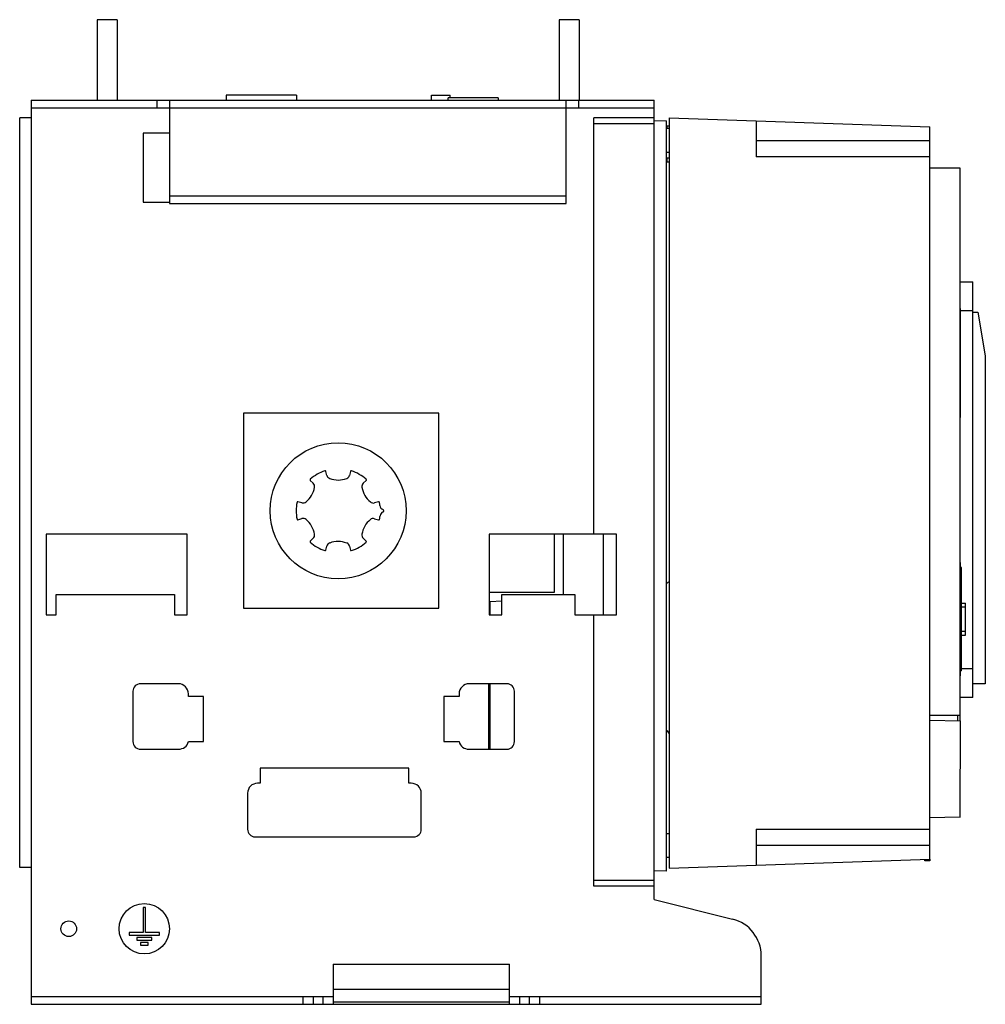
# Model space of a CAD drawing. Header units: millimetres. Extents: x 56 to 440, y 147 to 538.
import ezdxf

# ---------------------------------------------------------------- set-up
doc = ezdxf.new("R2010")
doc.units = ezdxf.units.MM
doc.header["$LTSCALE"] = 44.496274
doc.layers.add('00_COMPONENTS_1', color=7, linetype='CONTINUOUS')

msp = doc.modelspace()

# ---------------------------------------------------------------- linework, layer by layer
at = {"layer": '00_COMPONENTS_1', "color": 7, "linetype": 'CONTINUOUS'}
for p, q in [((87.01, 537.64), (87.01, 505.64)), ((95.01, 537.64), (87.01, 537.64)), ((95.01, 537.64), (95.01, 505.64)), ((270.51, 537.64), (270.51, 505.64)), ((278.51, 537.64), (270.51, 537.64)), ((278.51, 537.64), (278.51, 505.64)), ((60.76, 505.64), (60.76, 146.64)), ((60.76, 505.64), (308.26, 505.64)), ((110.76, 505.64), (110.76, 502.64)), ((115.76, 505.64), (115.76, 464.64)), ((138.26, 507.64), (138.26, 505.64)), ((166.26, 507.64), (138.26, 507.64)), ((166.26, 507.64), (166.26, 505.64)), ((219.86, 505.64), (219.86, 507.64)), ((219.86, 507.64), (227.26, 507.64)), ((226.4, 505.64), (226.4, 506.64)), ((246.27, 506.64), (226.4, 506.64)), ((227.26, 506.64), (227.26, 507.64)), ((246.27, 506.64), (246.27, 505.64)), ((273.26, 464.64), (273.26, 505.64)), ((278.26, 505.64), (278.26, 502.64)), ((308.26, 188.24), (308.26, 505.64)), ((60.76, 502.64), (308.26, 502.64)), ((56.26, 200.93), (56.26, 498.64)), ((60.76, 498.64), (56.26, 498.64)), ((284.26, 333.34), (284.26, 498.68)), ((308.26, 498.68), (284.26, 498.68)), ((313.06, 497.54), (308.26, 497.37)), ((313.06, 497.54), (313.06, 199.54)), ((314.26, 498.64), (314.26, 200.64)), ((314.26, 498.64), (417.76, 495.03)), ((348.76, 497.44), (348.76, 483.14)), ((284.26, 496.37), (308.26, 496.37)), ((313.28, 495.54), (313.06, 495.54)), ((314.26, 494.4), (313.06, 494.4)), ((313.28, 495.54), (313.28, 494.4)), ((313.28, 495.54), (314.26, 495.53)), ((417.76, 204.26), (417.76, 495.03)), ((105.26, 492.64), (105.26, 465.14)), ((115.76, 492.64), (105.26, 492.64)), ((348.76, 489.64), (417.76, 489.64)), ((314.26, 484.89), (313.06, 484.89)), ((313.28, 482.82), (313.06, 482.82)), ((313.28, 481.04), (313.06, 481.04)), ((313.28, 482.82), (314.26, 482.84)), ((313.28, 482.82), (313.28, 481.04)), ((314.26, 481.05), (313.28, 481.04)), ((417.76, 483.14), (348.76, 483.14)), ((429.76, 478.64), (417.76, 478.64)), ((429.76, 259.29), (429.76, 478.64)), ((115.76, 467.64), (273.26, 467.64)), ((105.26, 465.14), (115.76, 465.14)), ((115.76, 464.64), (273.26, 464.64)), ((429.76, 433.57), (434.76, 433.57)), ((434.76, 268.52), (434.76, 433.57)), ((429.89, 422.89), (429.76, 422.89)), ((429.89, 379.68), (429.89, 422.89)), ((434.76, 422.07), (429.89, 422.07)), ((434.76, 421.49), (436.76, 421.49)), ((436.76, 421.49), (439.76, 404.19)), ((439.76, 404.19), (439.76, 273.89)), ((145.16, 381.34), (145.16, 303.94)), ((222.76, 381.34), (145.16, 381.34)), ((222.76, 303.94), (222.76, 381.34)), ((429.89, 379.68), (429.76, 379.68)), ((178.28, 356.7), (177.89, 358.28)), ((187.65, 358.27), (187.26, 356.7)), ((171.67, 354.69), (172.83, 353.56)), ((192.7, 353.55), (193.87, 354.68)), ((168.35, 345.79), (166.78, 346.24)), ((198.74, 346.23), (197.18, 345.78)), ((166.78, 339.06), (168.34, 339.5)), ((197.18, 339.49), (198.79, 339.03)), ((66.76, 333.34), (66.76, 301.34)), ((122.76, 333.34), (66.76, 333.34)), ((122.76, 301.34), (122.76, 333.34)), ((242.76, 333.34), (242.76, 301.34)), ((293.26, 333.34), (242.76, 333.34)), ((268.47, 333.34), (268.47, 310.12)), ((272.06, 333.34), (272.06, 309.34)), ((288.06, 301.34), (288.06, 333.34)), ((293.26, 301.34), (293.26, 333.34)), ((172.83, 331.73), (171.66, 330.6)), ((177.88, 327.01), (178.27, 328.59)), ((187.24, 328.58), (187.63, 327.01)), ((193.86, 330.59), (192.69, 331.72)), ((429.96, 322.09), (429.76, 322.09)), ((429.96, 277.09), (429.96, 322.09)), ((430.36, 320.1), (429.96, 320.1)), ((430.36, 279.07), (430.36, 320.1)), ((70.76, 301.34), (70.76, 309.34)), ((70.76, 309.34), (117.76, 309.34)), ((117.76, 309.34), (117.76, 301.34)), ((268.47, 310.12), (242.76, 310.12)), ((247.76, 309.34), (276.76, 309.34)), ((247.76, 301.34), (247.76, 309.34)), ((276.76, 309.34), (276.76, 301.34)), ((247.76, 306.69), (243.06, 306.53)), ((243.06, 301.34), (243.06, 306.53)), ((430.36, 305.89), (431.96, 305.89)), ((431.96, 293.29), (431.96, 305.89)), ((66.76, 301.34), (70.76, 301.34)), ((117.76, 301.34), (122.76, 301.34)), ((145.16, 303.94), (222.76, 303.94)), ((242.76, 301.34), (247.76, 301.34)), ((276.76, 301.34), (293.26, 301.34)), ((284.26, 193.6), (284.26, 301.34)), ((431.96, 304.39), (430.36, 304.39)), ((430.36, 294.79), (431.96, 294.79)), ((430.36, 293.29), (431.96, 293.29)), ((430.36, 279.07), (429.96, 279.07)), ((430.36, 280.01), (434.76, 280.01)), ((119.26, 273.94), (104.26, 273.94)), ((249.76, 273.94), (234.76, 273.94)), ((242.47, 273.94), (242.47, 247.94)), ((243.06, 247.94), (243.06, 273.94)), ((429.96, 277.09), (429.76, 277.09)), ((439.76, 273.89), (434.76, 273.89)), ((101.26, 270.94), (101.26, 250.94)), ((123.26, 268.94), (123.26, 269.94)), ((230.76, 269.94), (230.76, 268.94)), ((252.76, 250.94), (252.76, 270.94)), ((129.26, 268.94), (123.26, 268.94)), ((129.26, 250.94), (129.26, 268.94)), ((230.76, 268.94), (224.76, 268.94)), ((224.76, 268.94), (224.76, 250.94)), ((434.76, 268.52), (429.76, 268.52)), ((429.76, 264.29), (429.92, 264.21)), ((429.92, 264.21), (429.76, 264.21)), ((429.76, 261.39), (417.76, 261.39)), ((417.76, 259.46), (429.76, 259.23)), ((428.76, 261.38), (428.76, 259.29)), ((429.76, 259.23), (429.7, 220.95)), ((123.26, 250.94), (129.26, 250.94)), ((224.76, 250.94), (230.76, 250.94)), ((104.26, 247.94), (119.39, 247.94)), ((234.64, 247.94), (249.76, 247.94)), ((151.76, 240.44), (151.76, 234.44)), ((210.76, 240.44), (151.76, 240.44)), ((210.76, 234.44), (210.76, 240.44)), ((151.76, 234.44), (150.76, 234.44)), ((211.76, 234.44), (210.76, 234.44)), ((146.76, 230.44), (146.76, 216.14)), ((215.76, 216.14), (215.76, 230.44)), ((429.7, 220.95), (417.7, 220.66)), ((429.76, 220.85), (429.76, 220.95)), ((348.76, 216.14), (417.76, 216.14)), ((348.76, 216.14), (348.76, 201.85)), ((149.76, 213.14), (212.76, 213.14)), ((314.26, 214.37), (313.06, 214.37)), ((417.76, 209.64), (348.76, 209.64)), ((314.26, 204.91), (313.06, 204.91)), ((314.26, 200.64), (417.76, 204.26)), ((415.68, 203.66), (415.68, 204.18)), ((417.68, 203.62), (415.68, 203.66)), ((417.68, 204.26), (417.68, 203.62)), ((60.76, 200.93), (56.26, 200.93)), ((313.06, 199.54), (308.26, 199.71)), ((284.26, 195.91), (308.26, 195.91)), ((308.26, 193.6), (284.26, 193.6)), ((308.26, 188.24), (339.39, 180.48)), ((106.26, 185.14), (105.26, 185.14)), ((105.26, 185.14), (105.26, 175.14)), ((106.26, 175.14), (106.26, 185.14)), ((105.26, 175.14), (99.76, 175.14)), ((99.76, 175.14), (99.76, 174.14)), ((99.76, 174.14), (111.76, 174.14)), ((108.76, 173.14), (102.76, 173.14)), ((102.76, 173.14), (102.76, 172.14)), ((102.76, 172.14), (108.76, 172.14)), ((111.76, 175.14), (106.26, 175.14)), ((108.76, 172.14), (108.76, 173.14)), ((111.76, 174.14), (111.76, 175.14)), ((107.26, 171.14), (104.26, 171.14)), ((104.26, 171.14), (104.26, 170.14)), ((104.26, 170.14), (107.26, 170.14)), ((107.26, 170.14), (107.26, 171.14)), ((350.76, 146.64), (350.76, 165.92)), ((180.76, 162.64), (250.76, 162.64)), ((180.76, 162.64), (180.76, 146.64)), ((250.76, 146.64), (250.76, 162.64)), ((180.76, 152.64), (250.76, 152.64)), ((180.76, 149.64), (60.76, 149.64)), ((168.76, 149.64), (168.76, 146.64)), ((172.76, 149.64), (172.76, 146.64)), ((176.76, 146.64), (176.76, 149.64)), ((350.76, 149.64), (250.76, 149.64)), ((254.76, 149.64), (254.76, 146.64)), ((258.76, 146.64), (258.76, 149.64)), ((262.76, 149.64), (262.76, 146.64)), ((60.76, 146.64), (350.76, 146.64)), ((250.76, 147.45), (180.76, 147.45))]:
    msp.add_line(p, q, dxfattribs=at)
for centre, radius in [((182.76, 342.64), 27), ((105.76, 176.64), 10), ((75.76, 176.64), 3.1)]:
    msp.add_circle(centre, radius, dxfattribs=at)
for centre, radius, start, end in [((182.76, 342.64), 16.7, 108.3275, 131.5935), ((177.6, 358.21), 0.3, 13.9706, 106.8817), ((180.03, 357.14), 1.8, 194.0265, 249.4113), ((185.51, 357.14), 1.8, 290.5795, 345.9736), ((187.94, 358.2), 0.3, 71.5912, 165.9734), ((182.76, 342.64), 16.7, 48.3541, 71.5935), ((163.89, 353.55), 9.6, 309.4116, 350.5443), ((171.88, 354.91), 0.3, 131.5912, 225.9734), ((171.58, 352.27), 1.8, 350.5795, 45.9736), ((182.77, 364.44), 9.6, 249.4114, 290.5443), ((193.95, 352.26), 1.8, 134.0265, 189.4113), ((201.65, 353.53), 9.6, 189.4114, 230.5445), ((193.66, 354.9), 0.3, 313.9727, 48.3553), ((182.76, 342.64), 16.7, 168.3232, 191.5935), ((168.84, 347.52), 1.8, 254.0275, 309.4132), ((196.69, 347.51), 1.8, 230.5797, 285.9756), ((198.83, 345.94), 0.3, 11.591, 105.9734), ((182.76, 342.64), 16.7, 6.9514, 11.5935), ((201.22, 344.89), 1.9, 186.9514, 250.1741), ((182.76, 342.64), 16.75, 348.3402, 353.0797), ((201.28, 340.4), 1.9, 111.1035, 173.0797), ((200.41, 342.63), 0.5, 291.1035, 70.5487), ((166.7, 339.35), 0.3, 191.5911, 285.9734), ((168.84, 337.77), 1.8, 50.5797, 105.9756), ((163.88, 331.75), 9.6, 9.4114, 50.5445), ((201.64, 331.73), 9.6, 129.4116, 170.5443), ((196.68, 337.76), 1.8, 74.0275, 129.4132), ((198.87, 339.32), 0.3, 253.9747, 348.3403), ((171.58, 333.03), 1.8, 314.0265, 9.4113), ((193.94, 333.02), 1.8, 170.5795, 225.9736), ((171.87, 330.39), 0.3, 133.9738, 224.8526), ((182.76, 342.64), 16.7, 228.2912, 251.5935), ((180.01, 328.15), 1.8, 110.5795, 165.9736), ((182.75, 320.84), 9.6, 69.4114, 110.5443), ((185.5, 328.15), 1.8, 14.0265, 69.4113), ((182.76, 342.64), 16.7, 288.3405, 311.5935), ((193.65, 330.38), 0.3, 311.5912, 45.9734), ((177.58, 327.08), 0.3, 251.5912, 345.9734), ((187.93, 327.08), 0.3, 193.9741, 287.5946), ((342.91, 277.04), 47.21, 127.3609, 129.2166), ((104.26, 270.94), 3, 90, 180), ((119.26, 269.94), 4, 0, 90), ((234.76, 269.94), 4, 90, 180), ((249.76, 270.94), 3, 0, 90), ((342.65, 277.43), 36.76, 216.3952, 219.4392), ((104.26, 250.94), 3, 180, 270), ((119.39, 251.94), 4, 270, 345.5225), ((234.64, 251.94), 4, 194.4775, 270), ((249.76, 250.94), 3, 270, 360), ((150.76, 230.44), 4, 90, 180), ((211.76, 230.44), 4, 0, 90), ((149.76, 216.14), 3, 180, 270), ((212.76, 216.14), 3, 270, 360), ((335.76, 165.92), 15, 0, 76)]:
    msp.add_arc(centre, radius, start, end, dxfattribs=at)
msp.add_open_spline([(166.78, 346.24), (166.76, 346.25), (166.72, 346.25), (166.67, 346.25), (166.62, 346.24), (166.57, 346.22), (166.54, 346.2), (166.51, 346.18), (166.48, 346.16), (166.46, 346.13), (166.44, 346.1), (166.43, 346.08), (166.42, 346.05), (166.41, 346.03), (166.41, 346.02), (166.41, 346.02)], degree=3, knots=[0, 0, 0, 0, 0.13224, 0.250415, 0.356609, 0.452419, 0.538564, 0.616007, 0.686767, 0.753074, 0.81716, 0.881264, 0.947636, 0.996979, 1, 1, 1, 1], dxfattribs=at)

doc.saveas('drawing.dxf')
